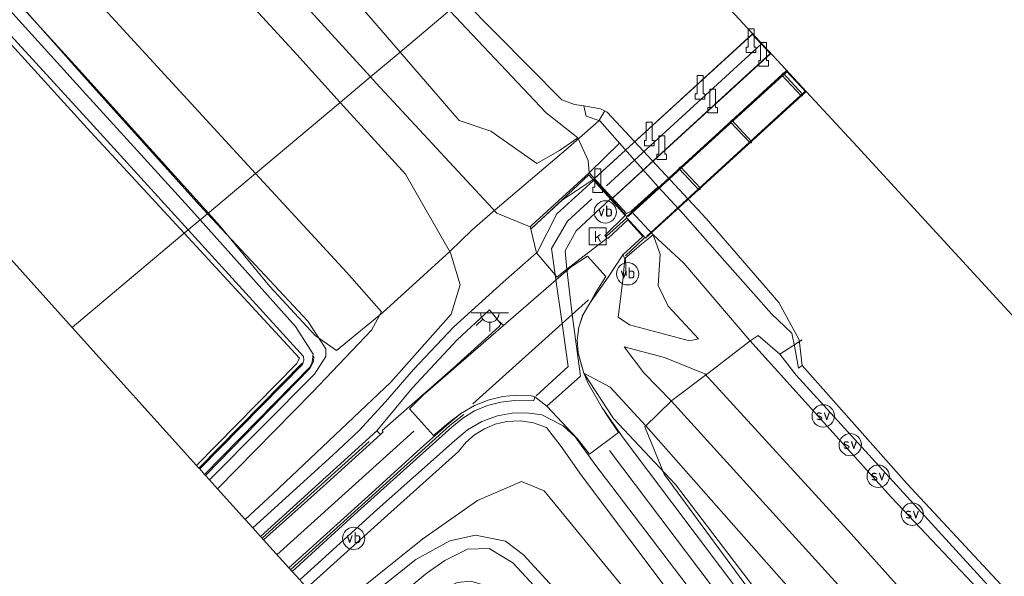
# Model space of a CAD drawing. Extents: x 130905 to 137824, y 412333 to 417928.
# Tile 122 of 256: x 134291 to 134423, y 412674 to 412749. Entities that reach past the tile are written whole.
import ezdxf
from ezdxf.enums import TextEntityAlignment as Align
from ezdxf.lldxf.tags import DXFTag

# ---------------------------------------------------------------- set-up
doc = ezdxf.new("R2010")
doc.units = 0
for name, color, linetype, lineweight in [('B-ME-BV-GELEIDECONSTRUCTIE_GELEIDEBARRIER-G', 210, 'BV-GELEIDEBARRIER', 18), ('B-ME-GR-BOUWLAND_AKKERBOUW-GV', 80, 'Continuous', 13), ('B-ME-GR-GRAS-GV', 60, 'Continuous', 13), ('B-ME-GW-TALUD_KRUIN-G', 90, 'Continuous', 18), ('B-ME-GW-TALUD_TEEN-G', 90, 'Continuous', 18), ('B-ME-IE-MEUBILAIR_WATERWEGMEUBILAIR-S', 150, 'Continuous', 25), ('B-ME-IE-MEUBILAIR_WEGMEUBILAIR-G', 7, 'Continuous', 18), ('B-ME-IE-MEUBILAIR_WEGMEUBILAIR-S', 7, 'Continuous', 25), ('B-ME-IE-TERREINAFSCHEIDING_DOORGANG-G', 210, 'Continuous', 18), ('B-ME-IE-TERREINAFSCHEIDING_KUNSTMATIG_HEKWERK-G', 20, 'IE-TERREINAFSCHEIDING-KUNSTMATIG', 18), ('B-ME-KG-GRENS_OPNAME-G', 210, 'KG-OPNAME', 18), ('B-ME-KL-ET_LS_OV_LICHTPUNT-S', 190, 'Continuous', 25), ('B-ME-KW-KUNSTWERK_LANDHOOFD-GV', 170, 'Continuous', 18), ('B-ME-KW-KUNSTWERK_PIJLER-GV', 170, 'Continuous', 18), ('B-ME-KW-KUNSTWERK_PIJLER-S', 170, 'Continuous', 25), ('B-ME-OB-BEKLEDING_STORTSTEEN-GV', 30, 'Continuous', 18), ('B-ME-OB-BESCHOEIING-GV', 7, 'Continuous', 18), ('B-ME-OB-OEVERVOORZIENING-G', 7, 'Continuous', 18), ('B-ME-OG-WATER_KANAAL-GV', 120, 'Continuous', 18), ('B-ME-OG-WATER_SLOOT-G', 120, 'Continuous', 18), ('B-ME-OG-WATER_SLOOT-GV', 120, 'Continuous', 18), ('B-ME-RI-GWA_KOLK-S', 30, 'Continuous', 25), ('B-ME-VH-VERHARDING_ASFALT-GV', 252, 'Continuous', 18), ('B-ME-VH-VERHARDING_BETON-GV', 252, 'Continuous', 18), ('B-ME-VH-VERHARDING_GESLOTEN-GV', 252, 'Continuous', 18), ('B-ME-VH-VERHARDING_STRAATBAKSTEEN-GV', 252, 'Continuous', 18), ('B-ME-VW-MARKERING-G', 7, 'Continuous', 18)]:
    doc.layers.add(name, color=color, linetype=linetype, lineweight=lineweight)
doc.styles.add('NLCS-ISO', font='NLCS-ISO.ttf')
doc.styles.get("Standard").update_dxf_attribs({"font": 'arial.ttf'})
doc.linetypes.add('BV-GELEIDEBARRIER', pattern='A,10,-3,[109,NLCS.SHX,S=1,R=0,X=0,Y=0],-3', length=16)
doc.linetypes.add('IE-TERREINAFSCHEIDING-KUNSTMATIG', pattern='A,4,[82,NLCS.SHX,S=0.75,R=90,X=0,Y=0],4,-2', length=10)
tags = doc.linetypes.add('KG-OPNAME', pattern='A,5.5,-2,["O",Standard,S=1.8,R=0,X=-0.5,Y=-0.9],-2,5.5,-2,[5,NLCS.SHX,S=0.75,R=0,X=0,Y=0],-2', length=19).pattern_tags.tags
tags[6] = DXFTag(74, 10)

# ---------------------------------------------------------------- blocks, each defined once
blk = doc.blocks.new('SIE-WATER_PAAL_SCHEEPVAARTBORD-SO')
at = {"color": 0, "linetype": 'ByBlock', "lineweight": 18}
blk.add_circle((0, 0), 1.5, dxfattribs=at)
at = {"color": 0, "linetype": 'ByBlock', "lineweight": 18, "style": 'NLCS-ISO'}
blk.add_text('sv', height=1.5, dxfattribs=at).set_placement((0, 0.17), align=Align.MIDDLE_CENTER)
blk = doc.blocks.new('SRI-KOLK-SO')
at = {"color": 0, "linetype": 'ByBlock', "lineweight": 18}
blk.add_lwpolyline([(-1.125, -1.125), (1.125, -1.125), (1.125, 1.125), (-1.125, 1.125)], close=True, dxfattribs=at)
at = {"color": 0, "linetype": 'ByBlock', "lineweight": 18, "style": 'NLCS-ISO'}
blk.add_text('k', height=1.5, dxfattribs=at).set_placement((0, 0), align=Align.MIDDLE_CENTER)
blk = doc.blocks.new('SKL-ET_OV_LICHTPUNT-SO')
at = {"color": 0, "linetype": 'ByBlock', "lineweight": 18}
for points in [[(-1.25, 0), (-2.5, 0)], [(1.25, 0), (2.5, 0)], [(-0.92, -0.85), (-1.83, -1.7)], [(0, -1.25), (0, -2.5)], [(0.92, -0.85), (1.83, -1.7)]]:
    blk.add_lwpolyline(points, dxfattribs=at)
blk.add_lwpolyline([(0, 0), (1.25, 0, -1), (-1.25, 0)], format="xyb", close=True, dxfattribs=at)
blk = doc.blocks.new('SIE-WEG_PAAL_VERKEERSBORD-SO')
at = {"color": 0, "linetype": 'ByBlock', "lineweight": 18}
blk.add_circle((0, 0), 1.5, dxfattribs=at)
at = {"color": 0, "linetype": 'ByBlock', "lineweight": 18, "style": 'NLCS-ISO'}
blk.add_text('vb', height=1.5, dxfattribs=at).set_placement((0, 0.13), align=Align.MIDDLE_CENTER)
blk = doc.blocks.new('SKW-PIJLER-SO')
at = {"color": 0, "linetype": 'ByBlock', "lineweight": 18}
blk.add_lwpolyline([(0.4, -0.87), (0.4, 1.59), (-0.4, 1.59), (-0.4, -0.87), (-0.65, -0.87), (-0.65, -1.59), (0.65, -1.59), (0.65, -0.87)], close=True, dxfattribs=at)

msp = doc.modelspace()

# ---------------------------------------------------------------- linework, layer by layer
at = {"layer": 'B-ME-BV-GELEIDECONSTRUCTIE_GELEIDEBARRIER-G'}
for points in [[(134327.137, 412674.871, 4.777), (134348.493, 412694.174, 5.646), (134350.349, 412695.658, 5.635)], [(134323.314, 412679.112, 4.757), (134337.616, 412692.019, 5.393)]]:
    msp.add_polyline3d(points, dxfattribs=at)
at = {"layer": 'B-ME-GR-BOUWLAND_AKKERBOUW-GV'}
for points in [[(134312.793, 412719.985, 0.421), (134297.734, 412707.354, 0.575), (134281.211, 412725.693, 0.584), (134253.654, 412756.278, 0.6), (134221.762, 412791.674, 0.619), (134190.079, 412826.839, 0.638), (134158.059, 412862.377, 0.656), (134125.6, 412898.403, 0.675), (134093.372, 412934.172, 0.694), (134106.594, 412935.144, 0.553), (134114.629, 412934.732, 0.531), (134116.62, 412934.308, 0.483), (134118.696, 412932.352, 0.528), (134122.06, 412927.997, 0.605), (134146.649, 412901.539, 0.46), (134174.815, 412870.951, 0.439), (134208.398, 412834.048, 0.449), (134236.964, 412803.186, 0.426), (134266.6, 412770.601, 0.487), (134299.754, 412734.093, 0.519)], [(134327.854, 412702.476, 0.432), (134314.426, 412688.827, 0.565), (134297.734, 412707.354, 0.575), (134312.793, 412719.985, 0.421), (134328.297, 412703.211, 0.304)]]:
    msp.add_polyline3d(points, close=True, dxfattribs=at)
at = {"layer": 'B-ME-GR-GRAS-GV'}
for points in [[(134333.75, 412737.561, 5.406), (134322.383, 412728.028, 1.288), (134302.041, 412750.125, 1.269), (134265.118, 412790.158, 1.187), (134237.794, 412819.935, 1.132), (134207.366, 412852.686, 1.15), (134172.907, 412889.08, 1.231), (134142.69, 412922.214, 1.323), (134161.243, 412905.042, 1.826), (134178.119, 412889.733, 2.399), (134195.759, 412873.705, 2.953), (134213.971, 412856.679, 3.498), (134230.268, 412840.98, 4.044), (134247.659, 412825.572, 4.642), (134264.982, 412809.965, 5.213), (134280.494, 412795.82, 5.46), (134296.155, 412779.383, 5.457), (134312.03, 412761.319, 5.432), (134327.913, 412743.984, 5.358)], [(134371.277, 412732.104, 2.171), (134367.173, 412728.115, 3.557), (134367.067, 412729.769, 3.324), (134365.663, 412732.825, 2.83), (134361.439, 412736.168, 2.935), (134348.45, 412749.891, 2.976), (134350.226, 412751.381, 1.778), (134363.529, 412737.896, 1.778), (134365.212, 412737.305, 1.778), (134366.463, 412737.096, 1.778), (134366.772, 412735.727, 2.081), (134368.638, 412735.077, 2.2)], [(134363.225, 412731.13, 3.231), (134360.184, 412729.37, 3.403), (134353.971, 412733.704, 3.584), (134349.749, 412735.156, 3.652), (134341.813, 412744.324, 3.576), (134348.45, 412749.891, 2.976), (134361.439, 412736.168, 2.935), (134365.663, 412732.825, 2.83)], [(134353.971, 412733.704, 3.584), (134360.184, 412729.37, 3.403), (134363.225, 412731.13, 3.231), (134365.663, 412732.825, 2.83), (134367.067, 412729.769, 3.324), (134367.173, 412728.115, 3.557), (134359.508, 412721.099, 5.395), (134359.275, 412720.84, 5.537), (134354.792, 412722.681, 5.642), (134338.594, 412740.159, 5.697), (134337.838, 412740.99, 5.696), (134341.813, 412744.324, 3.576), (134349.749, 412735.156, 3.652)], [(134332.771, 412690.178, 5.012), (134321.992, 412680.431, 4.573), (134320.972, 412681.563, 4.302), (134324.692, 412685.022, 4.467), (134340.564, 412699.983, 5.129), (134348.674, 412709.113, 5.429), (134349.862, 412713.046, 5.457), (134348.552, 412717.365, 5.559), (134342.501, 412727.932, 5.477), (134333.75, 412737.561, 5.406), (134337.838, 412740.99, 5.696), (134338.594, 412740.159, 5.697), (134354.792, 412722.681, 5.642), (134359.275, 412720.84, 5.537), (134359.361, 412720.557, 5.561), (134360.137, 412717.387, 5.627), (134355.62, 412713.435, 5.604), (134348.997, 412707.408, 5.552), (134343.613, 412701.706, 5.494), (134339.812, 412697.348, 5.296), (134336.275, 412693.505, 5.113)], [(134324.692, 412685.022, 4.467), (134320.972, 412681.563, 4.302), (134317.262, 412685.68, 1.201), (134330.015, 412698.644, 1.18), (134337.962, 412706.982, 1.544), (134339.298, 412709.451, 1.609), (134334.638, 412714.717, 1.299), (134322.383, 412728.028, 1.288), (134333.75, 412737.561, 5.406), (134342.501, 412727.932, 5.477), (134348.552, 412717.365, 5.559), (134349.862, 412713.046, 5.457), (134348.674, 412709.113, 5.429), (134340.564, 412699.983, 5.129)], [(134330.015, 412698.644, 1.18), (134317.262, 412685.68, 1.201), (134316.19, 412686.87, 1.072), (134330.298, 412701.077, 1.012), (134331.803, 412703.463, 0.897), (134331.822, 412704.457, 0.868), (134329.378, 412708.203, 1.155), (134315.927, 412722.613, 0.961), (134322.383, 412728.028, 1.288), (134334.638, 412714.717, 1.299), (134339.298, 412709.451, 1.609), (134337.962, 412706.982, 1.544)], [(134330.298, 412701.077, 1.012), (134316.19, 412686.87, 1.072), (134315.655, 412687.464, 0.3), (134329.652, 412701.838, 0.251), (134330.18, 412702.792, 0.281), (134330.202, 412703.426, 0.232), (134330.061, 412703.434, -0.15), (134330.098, 412703.749, -0.15), (134327.739, 412707.483, -0.15), (134314.93, 412721.777, -0.15), (134315.927, 412722.613, 0.961), (134329.378, 412708.203, 1.155), (134331.822, 412704.457, 0.868), (134331.803, 412703.463, 0.897)], [(134328.88, 412702.929, -0.15), (134328.741, 412702.508, -0.15), (134328.641, 412702.533, 0.164), (134314.763, 412688.454, 0.173), (134314.426, 412688.827, 0.565), (134327.854, 412702.476, 0.432), (134328.297, 412703.211, 0.304), (134312.793, 412719.985, 0.421), (134313.339, 412720.442, -0.15), (134328.803, 412703.452, -0.15)], [(134381.905, 412705.811, 3.502), (134380.655, 412705.532, 3.8), (134372.604, 412707.696, 5.294), (134371.074, 412708.708, 5.394), (134371.773, 412714.034, 5.344), (134371.999, 412716.609, 5.456), (134374.241, 412718.525, 3.98), (134375.808, 412719.801, 3.161), (134376.747, 412717.194, 3.407), (134376.458, 412712.991, 3.394), (134377.789, 412710.216, 3.392)], [(134339.532, 412693.331, 5.267), (134339.142, 412692.958, 5.246), (134338.675, 412693.439, 5.203), (134343.401, 412699.178, 5.5), (134349.463, 412705.678, 5.613), (134353.783, 412709.698, 5.697), (134355.349, 412707.84, 5.678), (134355.111, 412707.454, 5.699), (134348.928, 412701.873, 5.623), (134341.57, 412695.445, 5.357), (134339.394, 412693.494, 5.239)], [(134565.117, 412500, 3.638), (134558.366, 412500, 5.453), (134554.096, 412504.731, 5.449), (134522.987, 412538.493, 5.491), (134493.322, 412570.727, 5.449), (134462.105, 412605.098, 5.439), (134429.096, 412641.441, 5.5), (134398.435, 412675.208, 5.447), (134378.202, 412697.479, 5.526), (134374.546, 412701.242, 5.479), (134371.887, 412704.742, 5.448), (134377.301, 412703.298, 4.52), (134382.733, 412701.111, 3.675), (134402.419, 412679.614, 3.458), (134433.058, 412645.35, 3.408), (134465.808, 412608.798, 3.56), (134497.309, 412574.336, 3.585), (134526.717, 412542.047, 3.614), (134557.768, 412508.053, 3.637)], [(134551.964, 412500, 5.483), (134534.742, 412500, 1.917), (134523.853, 412511.794, 1.874), (134495.399, 412543.082, 1.864), (134476.124, 412564.151, 1.839), (134461.871, 412580.89, 1.707), (134448.042, 412598.459, 1.822), (134421.619, 412631.428, 2.757), (134396.56, 412662.919, 3.857), (134378.81, 412686.269, 4.918), (134370.483, 412695.101, 5.086), (134366.465, 412701.218, 5.491), (134370.004, 412699.321, 5.583), (134374.825, 412694.151, 5.647), (134394.725, 412671.552, 5.464), (134425.507, 412637.741, 5.499), (134458.448, 412601.586, 5.331), (134490.075, 412567.376, 5.426), (134519.781, 412535.373, 5.444), (134550.841, 412501.242, 5.487)]]:
    msp.add_polyline3d(points, close=True, dxfattribs=at)
for points in [[(134288.436, 412815.362, 2.999), (134303.17, 412798.683, 3.067), (134318.665, 412782.536, 2.978), (134333.297, 412766.323, 3.021), (134347.153, 412751.262, 2.98), (134348.45, 412749.891, 2.976), (134341.813, 412744.324, 3.576), (134336.145, 412750.873, 3.521), (134321.997, 412766.467, 3.55), (134308.017, 412781.638, 3.505), (134292.911, 412797.682, 3.551), (134278.016, 412813.981, 3.514)], [(134278.016, 412813.981, 3.514), (134292.911, 412797.682, 3.551), (134308.017, 412781.638, 3.505), (134321.997, 412766.467, 3.55), (134336.145, 412750.873, 3.521), (134341.813, 412744.324, 3.576), (134337.838, 412740.99, 5.696), (134323.146, 412757.139, 5.671), (134308.476, 412773.41, 5.636), (134292.705, 412790.469, 5.586), (134277.278, 412807.215, 5.592)], [(134277.278, 412807.215, 5.592), (134292.705, 412790.469, 5.586), (134308.476, 412773.41, 5.636), (134323.146, 412757.139, 5.671), (134337.838, 412740.99, 5.696), (134333.75, 412737.561, 5.406), (134327.913, 412743.984, 5.358), (134312.03, 412761.319, 5.432), (134296.155, 412779.383, 5.457), (134280.494, 412795.82, 5.46)], [(134265.118, 412790.158, 1.187), (134302.041, 412750.125, 1.269), (134322.383, 412728.028, 1.288), (134315.927, 412722.613, 0.961), (134314.487, 412724.156, 0.94), (134299.763, 412740.556, 1.079), (134277.529, 412765.574, 1.249)], [(134267.166, 412770.958, -0.15), (134300.614, 412734.422, -0.15), (134313.339, 412720.442, -0.15), (134312.793, 412719.985, 0.421), (134299.754, 412734.093, 0.519), (134266.6, 412770.601, 0.487)], [(134277.529, 412765.574, 1.249), (134299.763, 412740.556, 1.079), (134314.487, 412724.156, 0.94), (134315.927, 412722.613, 0.961), (134314.93, 412721.777, -0.15), (134313.353, 412723.537, -0.15), (134299.175, 412739.127, -0.15), (134275.978, 412764.733, -0.15)], [(134503.626, 412580.186, 2.957), (134472.2, 412614.337, 2.907), (134439.503, 412650.967, 2.788), (134407.801, 412684.525, 3.029), (134388.768, 412705.593, 3.084), (134379.92, 412715.992, 2.94), (134375.808, 412719.801, 3.161), (134372.828, 412722.963, 3.213), (134376.463, 412726.211, 2.124), (134379.827, 412722.591, 2.168), (134384.392, 412717.427, 2.101), (134391.682, 412709.195, 2.174), (134394.422, 412706.586, 1.979), (134394.829, 412704.628, 2.071), (134395.309, 412701.871, 2.205), (134395.831, 412702.22, 1.778), (134409.886, 412686.4, 1.778), (134441.289, 412652.661, 1.778), (134474.019, 412616.03, 1.778), (134503.151, 412584.7, 1.778)], [(134394.725, 412671.552, 5.464), (134374.825, 412694.151, 5.647), (134370.004, 412699.321, 5.583), (134366.465, 412701.218, 5.491), (134366.162, 412702.263, 5.544), (134365.705, 412703.917, 5.613), (134365.58, 412705.628, 5.682), (134365.806, 412707.397, 5.676), (134366.385, 412709.084, 5.671), (134367.293, 412710.618, 5.665), (134369.762, 412714.079, 5.564), (134371.7, 412717.106, 5.53), (134371.999, 412716.609, 5.456), (134371.773, 412714.034, 5.344), (134371.074, 412708.708, 5.394), (134372.604, 412707.696, 5.294), (134380.655, 412705.532, 3.8), (134381.905, 412705.811, 3.502), (134377.789, 412710.216, 3.392), (134376.458, 412712.991, 3.394), (134376.747, 412717.194, 3.407), (134375.808, 412719.801, 3.161), (134379.92, 412715.992, 2.94), (134388.768, 412705.593, 3.084), (134407.801, 412684.525, 3.029), (134439.503, 412650.967, 2.788)], [(134465.808, 412608.798, 3.56), (134433.058, 412645.35, 3.408), (134402.419, 412679.614, 3.458), (134382.733, 412701.111, 3.675), (134377.301, 412703.298, 4.52), (134371.887, 412704.742, 5.448), (134374.546, 412701.242, 5.479), (134378.202, 412697.479, 5.526), (134398.435, 412675.208, 5.447), (134429.096, 412641.441, 5.5), (134462.105, 412605.098, 5.439)], [(134443.983, 412597.294, 1.738), (134424.529, 412622.896, 2.071), (134397.778, 412657.954, 3.527), (134371.92, 412692.333, 4.898), (134368.954, 412696.566, 5.199), (134367.012, 412699.912, 5.43), (134366.465, 412701.218, 5.491), (134370.483, 412695.101, 5.086), (134378.81, 412686.269, 4.918), (134396.56, 412662.919, 3.857), (134421.619, 412631.428, 2.757), (134448.042, 412598.459, 1.822)], [(134328.301, 412673.429, 4.55), (134338.729, 412682.881, 4.969), (134349.112, 412692.136, 5.348), (134350.831, 412693.583, 5.37), (134352.777, 412694.707, 5.393), (134354.889, 412695.473, 5.415), (134356.85, 412695.833, 5.36), (134358.843, 412695.884, 5.305), (134360.82, 412695.625, 5.25), (134363.701, 412694.12, 5.09), (134365.334, 412692.644, 5.014), (134367.947, 412688.976, 4.806), (134387.798, 412662.935, 3.748)], [(134385.76, 412661.385, 3.438), (134366.146, 412687.456, 4.607), (134363.433, 412691.342, 4.782), (134361.466, 412693.912, 4.954), (134359.733, 412694.521, 5.065), (134357.916, 412694.786, 5.175), (134356.081, 412694.695, 5.286), (134354.559, 412694.341, 5.254), (134353.116, 412693.742, 5.222), (134351.79, 412692.915, 5.189), (134350.618, 412691.882, 5.157), (134349.631, 412690.67, 5.125), (134340.57, 412682.543, 4.746), (134329.241, 412672.385, 4.35)], [(134329.241, 412672.385, 4.35), (134340.57, 412682.543, 4.746), (134349.631, 412690.67, 5.125), (134350.618, 412691.882, 5.157), (134351.79, 412692.915, 5.189), (134353.116, 412693.742, 5.222), (134354.559, 412694.341, 5.254), (134356.081, 412694.695, 5.286), (134357.916, 412694.786, 5.175), (134359.733, 412694.521, 5.065), (134361.466, 412693.912, 4.954), (134363.433, 412691.342, 4.782), (134366.146, 412687.456, 4.607), (134385.76, 412661.385, 3.438)], [(134332.348, 412668.936, 1.698), (134344.831, 412678.977, 1.503), (134352.211, 412684.094, 1.285), (134358.104, 412686.643, 1.758), (134361.165, 412685.401, 1.676), (134371.531, 412672.738, 1.382)], [(134371.531, 412672.738, 1.382), (134361.165, 412685.401, 1.676), (134358.104, 412686.643, 1.758), (134352.211, 412684.094, 1.285), (134344.831, 412678.977, 1.503), (134332.348, 412668.936, 1.698)], [(134383.302, 412649.629, 0.983), (134358.393, 412676.804, 0.853), (134355.968, 412678.626, 0.878), (134351.904, 412679.453, 0.738), (134348.46, 412678.683, 0.882), (134343.896, 412676.196, 1.188), (134333.38, 412667.791, 1.388)], [(134440.393, 412584.583, -0.3), (134412.193, 412615.312, -0.3), (134382.029, 412648.683, -0.3), (134356.925, 412675.736, -0.3), (134353.777, 412677.674, -0.3), (134350.858, 412677.58, -0.3), (134347.816, 412676.025, -0.3), (134345.435, 412674.405, -0.3), (134335.084, 412665.9, -0.3), (134333.38, 412667.791, 1.388), (134343.896, 412676.196, 1.188), (134348.46, 412678.683, 0.882), (134351.904, 412679.453, 0.738), (134355.968, 412678.626, 0.878), (134358.393, 412676.804, 0.853), (134383.302, 412649.629, 0.983), (134413.858, 412615.849, 1.091), (134441.703, 412585.873, 1.136)]]:
    msp.add_polyline3d(points, dxfattribs=at)
at = {"layer": 'B-ME-GW-TALUD_KRUIN-G'}
for points in [[(134037.599, 413069.045, 5.44), (134051.804, 413053.316, 5.517), (134067.154, 413036.931, 5.525), (134081.915, 413020.806, 5.481), (134096.952, 413004.345, 5.56), (134111.955, 412987.902, 5.515), (134127.373, 412970.972, 5.539), (134142.472, 412954.531, 5.476), (134158.622, 412937.212, 5.491), (134173.693, 412920.761, 5.534), (134188.508, 412904.657, 5.473), (134203.629, 412888.308, 5.45), (134218.548, 412872.024, 5.443), (134233.441, 412856.115, 5.33), (134247.717, 412840.074, 5.396), (134262.239, 412823.586, 5.431), (134277.278, 412807.215, 5.592), (134292.705, 412790.469, 5.586), (134308.476, 412773.41, 5.636), (134323.146, 412757.139, 5.671), (134337.838, 412740.99, 5.696)], [(134142.69, 412922.214, 1.323), (134161.243, 412905.042, 1.826), (134178.119, 412889.733, 2.399), (134195.759, 412873.705, 2.953), (134213.971, 412856.679, 3.498), (134230.268, 412840.98, 4.044), (134247.659, 412825.572, 4.642), (134264.982, 412809.965, 5.213), (134280.494, 412795.82, 5.46), (134296.155, 412779.383, 5.457), (134312.03, 412761.319, 5.432), (134327.913, 412743.984, 5.358), (134333.75, 412737.561, 5.406)], [(134337.838, 412740.99, 5.696), (134338.594, 412740.159, 5.697), (134354.792, 412722.681, 5.642), (134359.275, 412720.84, 5.537)], [(134333.75, 412737.561, 5.406), (134342.501, 412727.932, 5.477), (134348.552, 412717.365, 5.559), (134349.862, 412713.046, 5.457), (134348.674, 412709.113, 5.429), (134340.564, 412699.983, 5.129), (134324.692, 412685.022, 4.467), (134320.972, 412681.563, 4.302)], [(134371.999, 412716.609, 5.456), (134371.773, 412714.034, 5.344), (134371.074, 412708.708, 5.394), (134372.604, 412707.696, 5.294), (134380.655, 412705.532, 3.8), (134381.905, 412705.811, 3.502)], [(134558.366, 412500, 5.453), (134554.096, 412504.731, 5.449), (134522.987, 412538.493, 5.491), (134493.322, 412570.727, 5.449), (134462.105, 412605.098, 5.439), (134429.096, 412641.441, 5.5), (134398.435, 412675.208, 5.447), (134378.202, 412697.479, 5.526), (134374.546, 412701.242, 5.479), (134371.887, 412704.742, 5.448)], [(134366.465, 412701.218, 5.491), (134370.004, 412699.321, 5.583), (134374.825, 412694.151, 5.647), (134394.725, 412671.552, 5.464), (134425.507, 412637.741, 5.499), (134458.448, 412601.586, 5.331), (134490.075, 412567.376, 5.426), (134519.781, 412535.373, 5.444), (134550.841, 412501.242, 5.487), (134551.964, 412500, 5.483)], [(134420.832, 412615.355, 1.678), (134414.837, 412623.696, 2.027), (134401.268, 412640.948, 2.62), (134385.76, 412661.385, 3.438), (134366.146, 412687.456, 4.607), (134363.433, 412691.342, 4.782), (134361.466, 412693.912, 4.954), (134359.733, 412694.521, 5.065), (134357.916, 412694.786, 5.175), (134356.081, 412694.695, 5.286), (134354.559, 412694.341, 5.254), (134353.116, 412693.742, 5.222), (134351.79, 412692.915, 5.189), (134350.618, 412691.882, 5.157), (134349.631, 412690.67, 5.125), (134340.57, 412682.543, 4.746), (134329.241, 412672.385, 4.35)]]:
    msp.add_polyline3d(points, dxfattribs=at)
at = {"layer": 'B-ME-GW-TALUD_TEEN-G'}
for points in [[(134141.959, 412963.019, 3.637), (134144.291, 412960.291, 3.615), (134158.836, 412944.097, 3.558), (134171.382, 412930.476, 3.453), (134185.254, 412915.178, 3.495), (134199.912, 412900.251, 3.354), (134213.475, 412884.604, 3.421), (134228.239, 412868.165, 3.511), (134243.027, 412851.973, 3.544), (134257.853, 412836.516, 3.437), (134266.502, 412826.607, 3.521), (134278.016, 412813.981, 3.514), (134292.911, 412797.682, 3.551), (134308.017, 412781.638, 3.505), (134321.997, 412766.467, 3.55), (134336.145, 412750.873, 3.521), (134341.813, 412744.324, 3.576)], [(134142.69, 412922.214, 1.323), (134172.907, 412889.08, 1.231), (134207.366, 412852.686, 1.15), (134237.794, 412819.935, 1.132), (134265.118, 412790.158, 1.187), (134302.041, 412750.125, 1.269), (134322.383, 412728.028, 1.288)], [(134341.813, 412744.324, 3.576), (134349.749, 412735.156, 3.652), (134353.971, 412733.704, 3.584), (134360.184, 412729.37, 3.403), (134363.225, 412731.13, 3.231), (134365.663, 412732.825, 2.83)], [(134322.383, 412728.028, 1.288), (134334.638, 412714.717, 1.299), (134339.298, 412709.451, 1.609), (134337.962, 412706.982, 1.544), (134330.015, 412698.644, 1.18), (134317.262, 412685.68, 1.201)], [(134375.808, 412719.801, 3.161), (134376.747, 412717.194, 3.407), (134376.458, 412712.991, 3.394), (134377.789, 412710.216, 3.392), (134381.905, 412705.811, 3.502)], [(134371.887, 412704.742, 5.448), (134377.301, 412703.298, 4.52), (134382.733, 412701.111, 3.675), (134402.419, 412679.614, 3.458), (134433.058, 412645.35, 3.408), (134465.808, 412608.798, 3.56), (134497.309, 412574.336, 3.585), (134526.717, 412542.047, 3.614), (134557.768, 412508.053, 3.637), (134565.117, 412500, 3.638)], [(134366.465, 412701.218, 5.491), (134370.483, 412695.101, 5.086), (134378.81, 412686.269, 4.918), (134396.56, 412662.919, 3.857), (134421.619, 412631.428, 2.757), (134448.042, 412598.459, 1.822), (134461.871, 412580.89, 1.707), (134476.124, 412564.151, 1.839), (134495.399, 412543.082, 1.864), (134523.853, 412511.794, 1.874), (134534.742, 412500, 1.917)], [(134332.348, 412668.936, 1.698), (134344.831, 412678.977, 1.503), (134352.211, 412684.094, 1.285), (134358.104, 412686.643, 1.758), (134361.165, 412685.401, 1.676), (134371.531, 412672.738, 1.382), (134394.304, 412643.964, 1.385), (134410.854, 412624.976, 1.347), (134420.832, 412615.355, 1.678)]]:
    msp.add_polyline3d(points, dxfattribs=at)
at = {"layer": 'B-ME-IE-MEUBILAIR_WEGMEUBILAIR-G'}
msp.add_polyline3d([(134372.088, 412716.643, 5.436), (134372.163, 412714.289, 5.355)], dxfattribs=at)
at = {"layer": 'B-ME-IE-TERREINAFSCHEIDING_DOORGANG-G'}
for points in [[(134354.237, 412722.873, 5.726), (134351.438, 412720.419, 5.826)], [(134378.323, 412697.554, 5.534), (134374.663, 412693.978, 5.672)]]:
    msp.add_polyline3d(points, dxfattribs=at)
at = {"layer": 'B-ME-IE-TERREINAFSCHEIDING_KUNSTMATIG_HEKWERK-G'}
for points in [[(134316.038, 412722.707, 0.871), (134298.615, 412741.969, 1.066), (134263.018, 412780.975, 1.044), (134227.688, 412819.9, 1.031), (134193.865, 412857.047, 1.068), (134163.525, 412889.686, 0.883), (134151.601, 412903.127, 1.201), (134132.449, 412924.328, 1.093), (134127.72, 412929.538, 0.991), (134119.981, 412937.18, 0.848), (134116.751, 412939.112, 1.039)], [(134389.099, 412746.706, 5.644), (134367.965, 412727.372, 5.638)], [(134370.404, 412724.788, 5.627), (134391.47, 412744.09, 5.649)], [(134372.43, 412722.244, 5.73), (134393.749, 412741.689, 5.799)], [(134396.167, 412739.039, 5.799), (134374.923, 412719.606, 5.707)], [(134369.322, 412736.423, 1.707), (134368.473, 412735.111, 2.217), (134364.389, 412731.483, 3.277), (134354.237, 412722.873, 5.726)], [(134367.742, 412727.205, 5.629), (134363.546, 412724.426, 5.59), (134359.63, 412720.814, 5.606)], [(134372.149, 412722.367, 5.555), (134370.267, 412724.535, 5.618)], [(134330.375, 412706.266, 0.72), (134324.286, 412712.847, 0.765), (134317.572, 412721.011, 0.854), (134316.038, 412722.707, 0.871)], [(134369.521, 412719.623, 5.689), (134372.22, 412722.015, 5.708)], [(134351.438, 412720.419, 5.826), (134348.457, 412717.558, 5.543), (134339.46, 412709.363, 1.568), (134333.254, 412704.246, 0.967), (134330.375, 412706.266, 0.72)], [(134374.6, 412719.331, 5.704), (134372.08, 412716.981, 5.684)], [(134392.796, 412703.769, 2.655), (134389.922, 412706.267, 2.809), (134388.848, 412705.556, 3.072), (134383.706, 412701.607, 3.459), (134378.323, 412697.554, 5.534)], [(134395.795, 412705.669, 1.72), (134392.796, 412703.769, 2.655)], [(134392.796, 412703.769, 2.655), (134395.022, 412700.94, 2.642), (134408.925, 412685.686, 2.619), (134440.142, 412651.529, 2.592), (134472.894, 412615.122, 2.649), (134504.315, 412580.968, 2.778), (134534.049, 412548.849, 2.588), (134565.12, 412514.804, 2.702), (134578.671, 412500, 2.641)], [(134374.663, 412693.978, 5.672), (134377.267, 412687.66, 5.041), (134395.816, 412662.422, 3.871), (134421.141, 412630.838, 2.65), (134447.336, 412597.912, 1.736), (134461.207, 412580.339, 1.593), (134475.368, 412563.63, 1.695), (134494.471, 412542.114, 1.747), (134523.052, 412511.192, 1.704), (134533.242, 412500, 1.747)]]:
    msp.add_polyline3d(points, dxfattribs=at)
at = {"layer": 'B-ME-KG-GRENS_OPNAME-G'}
for points in [[(134003.893, 413039.297, 0.42), (134036.195, 413003.814, 0.515), (134068.083, 412968.786, 0.61), (134086.762, 412948.267, 0.665), (134086.665, 412947.557, 0.204), (134086.607, 412947.141, 0.183), (134086.489, 412946.281, 1.017), (134088.685, 412943.136, 1.322), (134091.163, 412940.151, 1.207), (134092.768, 412936.849, 0.965), (134092.982, 412935.901, -0.15), (134093.184, 412935.005, -0.15), (134093.372, 412934.172, 0.694), (134125.6, 412898.403, 0.675), (134158.059, 412862.377, 0.656), (134190.079, 412826.839, 0.638), (134221.762, 412791.674, 0.619), (134253.654, 412756.278, 0.6), (134281.211, 412725.693, 0.584), (134297.734, 412707.354, 0.575)], [(134369.762, 412767.765, 1.778), (134403.202, 412731.663, 1.778), (134435.629, 412696.383, 1.778), (134466.831, 412661.897, 1.778), (134497.83, 412627.635, 1.778), (134529.136, 412593.033, 1.778), (134559.931, 412558.997, 1.778), (134590.787, 412524.893, 1.778), (134613.309, 412500, 1.778)], [(134297.734, 412707.354, 0.575), (134314.426, 412688.827, 0.565), (134314.763, 412688.454, 0.173), (134314.867, 412688.339, -0.15), (134315.517, 412687.617, -0.15), (134315.655, 412687.464, 0.3), (134316.19, 412686.87, 1.072), (134317.262, 412685.68, 1.201), (134320.972, 412681.563, 4.302), (134321.992, 412680.431, 4.573), (134323.018, 412679.292, 4.604), (134323.461, 412678.8, 4.604), (134326.848, 412675.041, 4.624), (134327.281, 412674.56, 4.638), (134328.301, 412673.429, 4.55), (134329.241, 412672.385, 4.35), (134332.348, 412668.936, 1.698), (134333.38, 412667.791, 1.388), (134335.084, 412665.9, -0.3), (134337.133, 412663.625, -0.3), (134337.841, 412662.84, 0.701), (134337.618, 412660.692, 0.776)]]:
    msp.add_polyline3d(points, dxfattribs=at)
at = {"layer": 'B-ME-KW-KUNSTWERK_LANDHOOFD-GV'}
msp.add_polyline3d([(134367.173, 412728.115, 3.557), (134372.201, 412722.638, 3.353), (134372.828, 412722.963, 3.213), (134375.808, 412719.801, 3.161), (134374.241, 412718.525, 3.98), (134371.999, 412716.609, 5.456), (134371.7, 412717.106, 5.53), (134374.422, 412719.58, 5.576), (134372.388, 412721.787, 5.575), (134369.728, 412719.326, 5.531), (134369.631, 412719.341, 5.507), (134369.289, 412719.703, 5.5), (134372.048, 412722.37, 5.552), (134370.117, 412724.514, 5.617), (134367.798, 412727.139, 5.606), (134367.147, 412727.841, 5.587), (134359.361, 412720.557, 5.561), (134359.275, 412720.84, 5.537), (134359.508, 412721.099, 5.395)], close=True, dxfattribs=at)
at = {"layer": 'B-ME-KW-KUNSTWERK_PIJLER-GV'}
for points in [[(134395.869, 412738.458, 1.778), (134395.706, 412738.415, 1.778), (134393.036, 412741.287, 1.778), (134393.241, 412741.477, 1.778), (134395.913, 412738.617, 1.778)], [(134388.985, 412732.156, 1.778), (134388.81, 412732.121, 1.778), (134386.132, 412734.978, 1.778), (134386.351, 412735.188, 1.778), (134389.018, 412732.319, 1.778)], [(134382.104, 412725.869, 1.778), (134381.933, 412725.826, 1.778), (134379.261, 412728.687, 1.778), (134379.477, 412728.913, 1.778), (134382.146, 412726.035, 1.778)]]:
    msp.add_polyline3d(points, close=True, dxfattribs=at)
at = {"layer": 'B-ME-OB-BEKLEDING_STORTSTEEN-GV'}
msp.add_polyline3d([(134395.831, 412702.22, 1.778), (134395.309, 412701.871, 2.205), (134394.829, 412704.628, 2.071), (134394.422, 412706.586, 1.979), (134391.682, 412709.195, 2.174), (134384.392, 412717.427, 2.101), (134379.827, 412722.591, 2.168), (134376.463, 412726.211, 2.124), (134371.277, 412732.104, 2.171), (134368.638, 412735.077, 2.2), (134366.772, 412735.727, 2.081), (134366.463, 412737.096, 1.778), (134368.721, 412736.72, 1.778), (134369.607, 412736.237, 1.778), (134382.901, 412721.998, 1.778), (134392.684, 412710.703, 1.778), (134395.427, 412705.677, 1.778)], close=True, dxfattribs=at)
at = {"layer": 'B-ME-OB-BESCHOEIING-GV'}
for points in [[(134329.652, 412701.838, 0.251), (134315.655, 412687.464, 0.3), (134315.517, 412687.617, -0.15), (134329.711, 412702.061, -0.15), (134329.97, 412702.671, -0.15), (134330.061, 412703.434, -0.15), (134330.202, 412703.426, 0.232), (134330.18, 412702.792, 0.281)], [(134328.691, 412702.357, -0.15), (134314.867, 412688.339, -0.15), (134314.763, 412688.454, 0.173), (134328.641, 412702.533, 0.164), (134328.741, 412702.508, -0.15)]]:
    msp.add_polyline3d(points, close=True, dxfattribs=at)
at = {"layer": 'B-ME-OB-OEVERVOORZIENING-G'}
for points in [[(134350.226, 412751.381, 1.778), (134363.529, 412737.896, 1.778), (134365.212, 412737.305, 1.778), (134366.463, 412737.096, 1.778)], [(134366.463, 412737.096, 1.778), (134368.721, 412736.72, 1.778), (134369.607, 412736.237, 1.778), (134382.901, 412721.998, 1.778), (134392.684, 412710.703, 1.778), (134395.427, 412705.677, 1.778), (134395.831, 412702.22, 1.778)], [(134395.831, 412702.22, 1.778), (134409.886, 412686.4, 1.778), (134441.289, 412652.661, 1.778), (134474.019, 412616.03, 1.778), (134503.151, 412584.7, 1.778), (134534.859, 412549.668, 1.778), (134566.257, 412515.262, 1.778), (134580.212, 412500, 1.778)]]:
    msp.add_polyline3d(points, dxfattribs=at)
at = {"layer": 'B-ME-OG-WATER_KANAAL-GV'}
msp.add_polyline3d([(134503.151, 412584.7, 1.778), (134474.019, 412616.03, 1.778), (134441.289, 412652.661, 1.778), (134409.886, 412686.4, 1.778), (134395.831, 412702.22, 1.778), (134395.427, 412705.677, 1.778), (134392.684, 412710.703, 1.778), (134382.901, 412721.998, 1.778), (134369.607, 412736.237, 1.778), (134368.721, 412736.72, 1.778), (134366.463, 412737.096, 1.778), (134365.212, 412737.305, 1.778), (134363.529, 412737.896, 1.778), (134350.226, 412751.381, 1.778), (134369.762, 412767.765, 1.778), (134403.202, 412731.663, 1.778), (134435.629, 412696.383, 1.778), (134466.831, 412661.897, 1.778), (134497.83, 412627.635, 1.778), (134529.136, 412593.033, 1.778)], dxfattribs=at)
for points in [[(134393.036, 412741.287, 1.778), (134395.706, 412738.415, 1.778), (134395.869, 412738.458, 1.778), (134395.913, 412738.617, 1.778), (134393.241, 412741.477, 1.778)], [(134386.132, 412734.978, 1.778), (134388.81, 412732.121, 1.778), (134388.985, 412732.156, 1.778), (134389.018, 412732.319, 1.778), (134386.351, 412735.188, 1.778)], [(134379.261, 412728.687, 1.778), (134381.933, 412725.826, 1.778), (134382.104, 412725.869, 1.778), (134382.146, 412726.035, 1.778), (134379.477, 412728.913, 1.778)]]:
    msp.add_polyline3d(points, close=True, dxfattribs=at)
at = {"layer": 'B-ME-OG-WATER_SLOOT-G'}
for points in [[(134092.768, 412936.849, 0.965), (134106.254, 412937.662, 0.696), (134115.058, 412938.024, 0.657), (134115.551, 412938.506, 0.867), (134117.229, 412938.584, 0.745), (134120.261, 412936.535, 0.767), (134134.989, 412920.158, 0.632), (134158.545, 412895.583, 0.959), (134187.383, 412863.904, 1.105), (134218.063, 412830.756, 1.184), (134248.913, 412797.019, 1.14), (134277.529, 412765.574, 1.249), (134299.763, 412740.556, 1.079), (134314.487, 412724.156, 0.94), (134315.927, 412722.613, 0.961)], [(134093.372, 412934.172, 0.694), (134106.594, 412935.144, 0.553), (134114.629, 412934.732, 0.531), (134116.62, 412934.308, 0.483), (134118.696, 412932.352, 0.528), (134122.06, 412927.997, 0.605), (134146.649, 412901.539, 0.46), (134174.815, 412870.951, 0.439), (134208.398, 412834.048, 0.449), (134236.964, 412803.186, 0.426), (134266.6, 412770.601, 0.487), (134299.754, 412734.093, 0.519), (134312.793, 412719.985, 0.421)], [(134365.663, 412732.825, 2.83), (134361.439, 412736.168, 2.935), (134348.45, 412749.891, 2.976)], [(134367.173, 412728.115, 3.557), (134367.067, 412729.769, 3.324), (134365.663, 412732.825, 2.83)], [(134315.927, 412722.613, 0.961), (134329.378, 412708.203, 1.155), (134331.822, 412704.457, 0.868), (134331.803, 412703.463, 0.897), (134330.298, 412701.077, 1.012), (134316.19, 412686.87, 1.072)], [(134312.793, 412719.985, 0.421), (134328.297, 412703.211, 0.304), (134327.854, 412702.476, 0.432), (134314.426, 412688.827, 0.565)], [(134375.808, 412719.801, 3.161), (134379.92, 412715.992, 2.94), (134388.768, 412705.593, 3.084), (134407.801, 412684.525, 3.029), (134439.503, 412650.967, 2.788), (134472.2, 412614.337, 2.907), (134503.626, 412580.186, 2.957), (134533.433, 412548.285, 2.94), (134564.182, 412514.055, 2.978), (134577.046, 412500, 2.968)], [(134519.432, 412500, 1.224), (134506.014, 412514.649, 1.202), (134475.765, 412547.631, 1.304), (134458.611, 412566.123, 1.279), (134441.703, 412585.873, 1.136), (134413.858, 412615.849, 1.091), (134383.302, 412649.629, 0.983), (134358.393, 412676.804, 0.853), (134355.968, 412678.626, 0.878), (134351.904, 412679.453, 0.738), (134348.46, 412678.683, 0.882), (134343.896, 412676.196, 1.188), (134333.38, 412667.791, 1.388)]]:
    msp.add_polyline3d(points, dxfattribs=at)
at = {"layer": 'B-ME-OG-WATER_SLOOT-GV'}
for points in [[(134275.978, 412764.733, -0.15), (134299.175, 412739.127, -0.15), (134313.353, 412723.537, -0.15), (134314.93, 412721.777, -0.15), (134313.339, 412720.442, -0.15), (134300.614, 412734.422, -0.15), (134267.166, 412770.958, -0.15)], [(134416.141, 412604.911, -0.3), (134388.118, 412635.61, -0.3), (134357.826, 412669.01, -0.3), (134355.573, 412671.127, -0.3), (134353.38, 412672.638, -0.3), (134351.308, 412673.29, -0.3), (134349.466, 412673.094, -0.3), (134347.103, 412671.942, -0.3), (134337.133, 412663.625, -0.3), (134335.084, 412665.9, -0.3), (134345.435, 412674.405, -0.3), (134347.816, 412676.025, -0.3), (134350.858, 412677.58, -0.3), (134353.777, 412677.674, -0.3), (134356.925, 412675.736, -0.3), (134382.029, 412648.683, -0.3), (134412.193, 412615.312, -0.3), (134440.393, 412584.583, -0.3)]]:
    msp.add_polyline3d(points, dxfattribs=at)
msp.add_polyline3d([(134329.711, 412702.061, -0.15), (134315.517, 412687.617, -0.15), (134314.867, 412688.339, -0.15), (134328.691, 412702.357, -0.15), (134328.741, 412702.508, -0.15), (134328.88, 412702.929, -0.15), (134328.803, 412703.452, -0.15), (134313.339, 412720.442, -0.15), (134314.93, 412721.777, -0.15), (134327.739, 412707.483, -0.15), (134330.098, 412703.749, -0.15), (134330.061, 412703.434, -0.15), (134329.97, 412702.671, -0.15)], close=True, dxfattribs=at)
at = {"layer": 'B-ME-VH-VERHARDING_ASFALT-GV'}
msp.add_polyline3d([(134391.552, 412744.093, 5.61), (134370.198, 412724.574, 5.597), (134367.841, 412727.241, 5.594), (134389.091, 412746.75, 5.61)], close=True, dxfattribs=at)
msp.add_polyline3d([(134387.798, 412662.935, 3.748), (134367.947, 412688.976, 4.806), (134365.334, 412692.644, 5.014), (134363.701, 412694.12, 5.09), (134360.82, 412695.625, 5.25), (134358.843, 412695.884, 5.305), (134356.85, 412695.833, 5.36), (134354.889, 412695.473, 5.415), (134352.777, 412694.707, 5.393), (134350.831, 412693.583, 5.37), (134349.112, 412692.136, 5.348), (134338.729, 412682.881, 4.969), (134328.301, 412673.429, 4.55), (134327.281, 412674.56, 4.638), (134336.132, 412682.645, 4.975), (134345.28, 412690.871, 5.303), (134348.751, 412693.951, 5.489), (134350.201, 412695.151, 5.495), (134351.81, 412696.128, 5.501), (134353.543, 412696.861, 5.507), (134355.323, 412697.327, 5.469), (134357.151, 412697.535, 5.43), (134358.99, 412697.482, 5.392), (134359.757, 412697.515, 5.384), (134359.888, 412698.033, 5.39), (134359.383, 412698.141, 5.393), (134357.491, 412698.233, 5.425), (134355.604, 412698.063, 5.458), (134353.759, 412697.632, 5.49), (134351.789, 412696.853, 5.488), (134349.964, 412695.778, 5.485), (134348.327, 412694.434, 5.483), (134345.034, 412691.548, 5.281), (134337.983, 412685.149, 5.051), (134326.848, 412675.041, 4.624), (134323.461, 412678.8, 4.604), (134331.467, 412686, 4.925), (134339.142, 412692.958, 5.246), (134339.532, 412693.331, 5.267), (134339.394, 412693.494, 5.239), (134341.57, 412695.445, 5.357), (134348.928, 412701.873, 5.623), (134355.111, 412707.454, 5.699), (134355.349, 412707.84, 5.678), (134353.783, 412709.698, 5.697), (134349.463, 412705.678, 5.613), (134343.401, 412699.178, 5.5), (134338.675, 412693.439, 5.203), (134331.862, 412687.3, 4.955), (134323.018, 412679.292, 4.604), (134321.992, 412680.431, 4.573), (134332.771, 412690.178, 5.012), (134336.275, 412693.505, 5.113), (134339.812, 412697.348, 5.296), (134343.613, 412701.706, 5.494), (134348.997, 412707.408, 5.552), (134355.62, 412713.435, 5.604), (134360.137, 412717.387, 5.627), (134362.627, 412714.393, 5.695), (134362.856, 412714.117, 5.701), (134364.213, 412715.163, 5.662), (134369.631, 412719.341, 5.507), (134369.728, 412719.326, 5.531), (134372.388, 412721.787, 5.575), (134374.422, 412719.58, 5.576), (134371.7, 412717.106, 5.53), (134369.762, 412714.079, 5.564), (134367.293, 412710.618, 5.665), (134366.385, 412709.084, 5.671), (134365.806, 412707.397, 5.676), (134365.58, 412705.628, 5.682), (134365.705, 412703.917, 5.613), (134366.162, 412702.263, 5.544), (134366.465, 412701.218, 5.491), (134367.012, 412699.912, 5.43), (134368.954, 412696.566, 5.199), (134371.92, 412692.333, 4.898), (134397.778, 412657.954, 3.527)], dxfattribs=at)
at = {"layer": 'B-ME-VH-VERHARDING_BETON-GV'}
msp.add_polyline3d([(134396.288, 412738.981, 5.812), (134374.776, 412719.343, 5.719), (134372.167, 412722.174, 5.737), (134393.652, 412741.826, 5.813)], close=True, dxfattribs=at)
at = {"layer": 'B-ME-VH-VERHARDING_GESLOTEN-GV'}
msp.add_polyline3d([(134366.363, 412709.021, 5.671), (134366.358, 412709.042, 5.671), (134366.274, 412708.91, 5.667), (134366.363, 412709.021, 5.671), (134365.806, 412707.397, 5.676), (134365.58, 412705.628, 5.682), (134365.705, 412703.917, 5.613), (134366.465, 412701.218, 5.491), (134367.012, 412699.912, 5.43), (134368.954, 412696.566, 5.199), (134369.724, 412695.379, 5.116), (134371.137, 412693.243, 4.965), (134367.248, 412690.34, 4.873), (134365.615, 412692.371, 5.022), (134361.525, 412696.786, 5.329), (134359.888, 412698.033, 5.39), (134359.383, 412698.141, 5.393), (134357.491, 412698.233, 5.425), (134355.604, 412698.063, 5.458), (134353.759, 412697.632, 5.49), (134351.789, 412696.853, 5.488), (134349.964, 412695.778, 5.485), (134348.267, 412694.497, 5.496), (134346.293, 412692.844, 5.4), (134343.061, 412696.425, 5.452), (134344.902, 412698.261, 5.512), (134364.775, 412715.468, 5.672), (134366.989, 412716.9, 5.614), (134369.429, 412714.173, 5.586), (134368.013, 412711.919, 5.637), (134367.293, 412710.618, 5.665), (134366.385, 412709.084, 5.671)], close=True, dxfattribs=at)
at = {"layer": 'B-ME-VH-VERHARDING_STRAATBAKSTEEN-GV'}
for points in [[(134372.828, 412722.963, 3.213), (134372.201, 412722.638, 3.353), (134367.173, 412728.115, 3.557), (134371.277, 412732.104, 2.171), (134376.463, 412726.211, 2.124)], [(134364.213, 412715.163, 5.662), (134362.856, 412714.117, 5.701), (134362.627, 412714.393, 5.695), (134360.137, 412717.387, 5.627), (134359.361, 412720.557, 5.561), (134367.147, 412727.841, 5.587), (134367.798, 412727.139, 5.606), (134370.117, 412724.514, 5.617), (134372.048, 412722.37, 5.552), (134369.289, 412719.703, 5.5), (134369.631, 412719.341, 5.507)], [(134359.888, 412698.033, 5.39), (134359.757, 412697.515, 5.384), (134358.99, 412697.482, 5.392), (134357.151, 412697.535, 5.43), (134355.323, 412697.327, 5.469), (134353.543, 412696.861, 5.507), (134351.81, 412696.128, 5.501), (134350.201, 412695.151, 5.495), (134348.751, 412693.951, 5.489), (134345.28, 412690.871, 5.303), (134336.132, 412682.645, 4.975), (134327.281, 412674.56, 4.638), (134326.848, 412675.041, 4.624), (134337.983, 412685.149, 5.051), (134345.034, 412691.548, 5.281), (134348.327, 412694.434, 5.483), (134349.964, 412695.778, 5.485), (134351.789, 412696.853, 5.488), (134353.759, 412697.632, 5.49), (134355.604, 412698.063, 5.458), (134357.491, 412698.233, 5.425), (134359.383, 412698.141, 5.393)], [(134331.467, 412686, 4.925), (134323.461, 412678.8, 4.604), (134323.018, 412679.292, 4.604), (134331.862, 412687.3, 4.955), (134338.675, 412693.439, 5.203), (134339.142, 412692.958, 5.246)]]:
    msp.add_polyline3d(points, close=True, dxfattribs=at)
at = {"layer": 'B-ME-VW-MARKERING-G'}
for points in [[(134390.296, 412745.377, 5.627), (134369.519, 412726.382, 5.605)], [(134367.771, 412727.079, 5.592), (134362.85, 412722.582, 5.577), (134360.222, 412717.414, 5.624)], [(134367.576, 412724.601, 5.575), (134364.29, 412721.62, 5.576), (134362.122, 412717.933, 5.65), (134362.627, 412714.393, 5.695)], [(134364.213, 412715.163, 5.662), (134363.978, 412717.628, 5.623), (134365.43, 412720.337, 5.566), (134370.026, 412724.559, 5.591)], [(134364.892, 412709.07, 5.686), (134364.213, 412715.163, 5.662)], [(134362.627, 412714.393, 5.695), (134363.558, 412707.861, 5.703)], [(134364.892, 412709.07, 5.686), (134367.104, 412711.076, 5.659)], [(134361.525, 412696.786, 5.329), (134366.022, 412700.804, 5.501), (134364.892, 412709.07, 5.686)], [(134363.558, 412707.861, 5.703), (134364.892, 412709.07, 5.686)], [(134351.58, 412697.086, 5.551), (134360.443, 412705.036, 5.741), (134363.558, 412707.861, 5.703)], [(134363.558, 412707.861, 5.703), (134364.378, 412702.108, 5.576), (134360.088, 412698.181, 5.419)], [(134325.248, 412676.817, 4.697), (134334.432, 412685.093, 5.054), (134343.657, 412693.428, 5.399)], [(134369.945, 412690.808, 4.963), (134395.87, 412656.471, 3.559), (134422.361, 412621.546, 2.135), (134442.078, 412595.746, 1.69), (134457.623, 412576.217, 1.705), (134474.332, 412556.369, 1.702), (134502.126, 412525.728, 1.706), (134525.847, 412500, 1.704)]]:
    msp.add_polyline3d(points, dxfattribs=at)

# ---------------------------------------------------------------- block references
at = {"layer": 'B-ME-IE-MEUBILAIR_WATERWEGMEUBILAIR-S'}
for p in [(134398.636, 412695.465, 2.802), (134402.274, 412691.597, 2.743), (134406.027, 412687.359, 2.753), (134410.609, 412682.258, 2.913)]:
    msp.add_blockref('SIE-WATER_PAAL_SCHEEPVAARTBORD-SO', p, dxfattribs=at)
at = {"layer": 'B-ME-IE-MEUBILAIR_WEGMEUBILAIR-S'}
for p in [(134369.36, 412722.859, 5.562), (134372.372, 412714.553, 5.307), (134335.555, 412679.016, 4.771)]:
    msp.add_blockref('SIE-WEG_PAAL_VERKEERSBORD-SO', p, dxfattribs=at)
at = {"layer": 'B-ME-KL-ET_LS_OV_LICHTPUNT-S'}
msp.add_blockref('SKL-ET_OV_LICHTPUNT-SO', (134353.85, 412709.286, 5.72), dxfattribs=at)
at = {"layer": 'B-ME-KW-KUNSTWERK_PIJLER-S'}
for p in [(134388.952, 412745.872, 5.625), (134390.635, 412744.045, 5.633), (134382.103, 412739.597, 5.633), (134383.786, 412737.775, 5.622), (134375.26, 412733.309, 5.618), (134376.942, 412731.503, 5.619), (134368.345, 412727.054, 5.603)]:
    msp.add_blockref('SKW-PIJLER-SO', p, dxfattribs=at)
at = {"layer": 'B-ME-RI-GWA_KOLK-S'}
msp.add_blockref('SRI-KOLK-SO', (134368.342, 412719.578, 5.456), dxfattribs=at)

doc.saveas('drawing.dxf')
